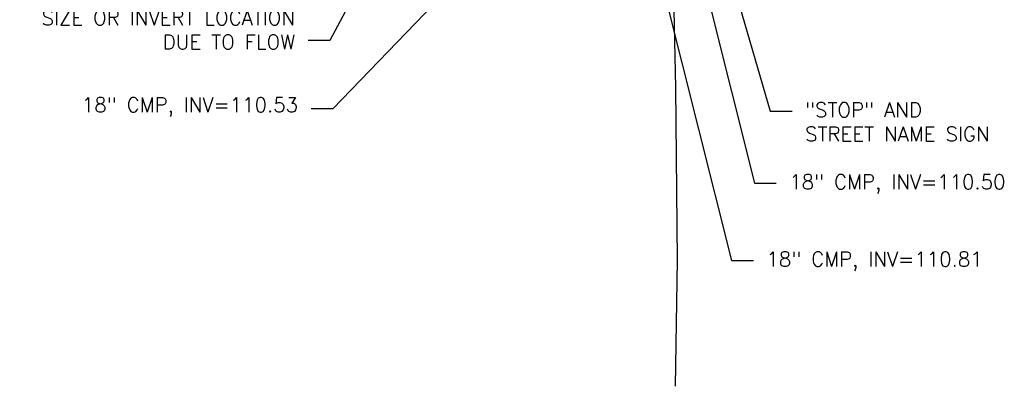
# Model space of a CAD drawing. Header units: feet. Extents: x 351431 to 355879, y 310968 to 329728.
# Tile 162 of 254: x 351976 to 352315, y 324061 to 324188. Entities that reach past the tile are written whole.
import ezdxf

# ---------------------------------------------------------------- set-up
doc = ezdxf.new("R2010")
doc.units = ezdxf.units.FT
doc.header["$MEASUREMENT"] = 0
for name, color, linetype in [('ELUTU', 153, 'UT'), ('ETFS', 6, 'Continuous'), ('ETUD', 4, 'Continuous'), ('ETUS', 2, 'Continuous')]:
    doc.layers.add(name, color=color, linetype=linetype)
doc.styles.add('ANNO-TOPO', font='simplex.shx')
doc.styles.add('ROMANSM', font='romansm.shx')
doc.linetypes.add('UT', pattern='A,0.25,-0.07,0.07,-0.07,0.07,-0.07,0.25,-0.08,["UT",ROMANSM,S=0.08,R=0,X=-0.04,Y=-0.04],-0.15', length=1.08)

msp = doc.modelspace()

# ---------------------------------------------------------------- linework, layer by layer
at = {"layer": 'ELUTU', "flags": 128}
msp.add_lwpolyline([(352202, 324061.12), (352202.62, 324104.6), (352202.08, 324164.08), (352200.67, 324228.28), (352199.29, 324310.47), (352256.53, 324303.68), (352343.57, 324294.5), (352403.57, 324284.97), (352488.24, 324276.08), (352537.43, 324262.17), (352624.56, 324258.88), (352682.53, 324256.1), (352682.67, 324258.14)], dxfattribs=at)
at = {"layer": 'ETFS', "linetype": 'ByBlock', "lineweight": -2}
msp.add_line((352234.62, 324155.92), (352242.12, 324155.92), dxfattribs=at)
msp.add_lwpolyline([(352188.81, 324313.19), (352234.62, 324155.92)], dxfattribs=at)
at = {"layer": 'ETUD', "linetype": 'ByBlock', "lineweight": -2}
for p, q in [((352083.81, 324156.74), (352076.31, 324156.74)), ((352229.18, 324131.14), (352236.68, 324131.14)), ((352221.29, 324104.49), (352228.79, 324104.49))]:
    msp.add_line(p, q, dxfattribs=at)
for points in [[(352188.43, 324265.23), (352083.81, 324156.74)], [(352197.44, 324257.72), (352229.18, 324131.14)], [(352192.79, 324218.08), (352221.29, 324104.49)]]:
    msp.add_lwpolyline(points, dxfattribs=at)
at = {"layer": 'ETUS', "linetype": 'ByBlock', "lineweight": -2}
msp.add_line((352082.78, 324180.33), (352075.28, 324180.33), dxfattribs=at)
msp.add_lwpolyline([(352157.34, 324320), (352082.78, 324180.33)], dxfattribs=at)

# ---------------------------------------------------------------- texts
at = {"layer": 'ETFS', "insert": (352246.62, 324158.92), "char_height": 5, "attachment_point": 1, "style": 'ANNO-TOPO'}
msp.add_mtext('"STOP" AND\\PSTREET NAME SIGN', dxfattribs=at)
at = {"layer": 'ETUD', "char_height": 5, "style": 'ANNO-TOPO'}
for s, insert, attachment_point in [('18" CMP, INV=110.53', (352071.81, 324160.67), 3), ('18" CMP, INV=110.50', (352241.18, 324134.11), 1), ('18" CMP, INV=110.81', (352233.29, 324107.46), 1)]:
    msp.add_mtext(s, dxfattribs=dict(at, insert=insert, attachment_point=attachment_point))
at = {"layer": 'ETUS', "insert": (352070.78, 324215.66), "char_height": 5, "attachment_point": 3, "style": 'ANNO-TOPO'}
msp.add_mtext('SEWER MANHOLE\\PRIM=120.82\\P*UNABLE TO DETERMINE PIPE\\PSIZE OR INVERT LOCATION\\PDUE TO FLOW', dxfattribs=at)

doc.saveas('drawing.dxf')
